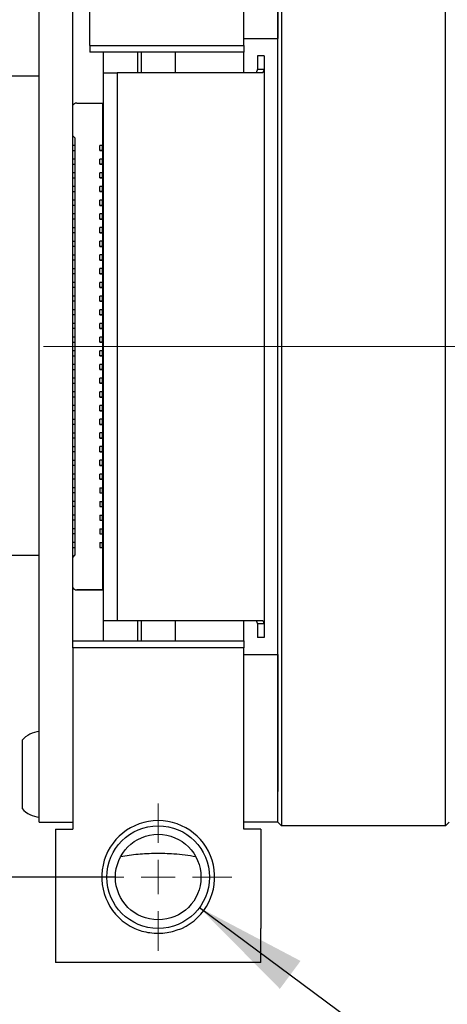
# Paper-space layout 'RJ45 body' of a CAD drawing. Header units: millimetres. Extents: x 5 to 274, y 4 to 211.
# Tile 10 of 21: x 114 to 126, y 142 to 171. Entities that reach past the tile are written whole.
import ezdxf

# ---------------------------------------------------------------- set-up
doc = ezdxf.new("R2010")
doc.units = ezdxf.units.MM
doc.linetypes.add('CENTERX2', pattern=[20.32, 12.7, -2.54, 2.54, -2.54])
doc.layers.add('DIMENSIONS', color=8, linetype='Continuous')
doc.styles.add('SLDTEXTSTYLE0', font='TXT', dxfattribs={"width": 0.75})
doc.styles.add('SLDTEXTSTYLE3', font='TXT', dxfattribs={"width": 0.675})
doc.dimstyles.new('SLDDIMSTYLE1', dxfattribs={"dimtxt": 2.645833, "dimasz": 3.302, "dimexe": 0, "dimexo": 0.0625, "dimgap": 0.661458, "dimtad": 0, "dimtih": 1, "dimtoh": 1, "dimdec": 0, "dimrnd": 1e-09, "dimzin": 12, "dimdsep": 46, "dimtxsty": 'SLDTEXTSTYLE0', "dimsah": 1, "dimcen": 0.09, "dimadec": 0, "dimazin": 3, "dimtfac": 1, "dimtdec": 0, "dimtofl": 0, "dimtmove": 0, "dimatfit": 3, "dimfxl": 0, "dimfrac": 2, "dimtolj": 1, "dimtzin": 12, "dimarcsym": 0})
doc.dimstyles.new('SLDDIMSTYLE3', dxfattribs={"dimtxt": 2.645833, "dimasz": 3.302, "dimexe": 0, "dimexo": 0.0625, "dimgap": 0.661458, "dimtad": 0, "dimtih": 1, "dimtoh": 1, "dimdec": 1, "dimrnd": 1e-09, "dimzin": 12, "dimdsep": 46, "dimtxsty": 'SLDTEXTSTYLE0', "dimsah": 1, "dimcen": 0.09, "dimadec": 0, "dimazin": 3, "dimtfac": 1, "dimtdec": 1, "dimtofl": 0, "dimtmove": 0, "dimatfit": 3, "dimfxl": 0, "dimfrac": 2, "dimtolj": 1, "dimtzin": 12, "dimarcsym": 0})
doc.dimstyles.new('SLDDIMSTYLE9', dxfattribs={"dimtxt": 2.645833, "dimasz": 3.302, "dimexe": 0, "dimexo": 0.0625, "dimgap": 0.661458, "dimtad": 0, "dimtih": 1, "dimtoh": 1, "dimdec": 6, "dimrnd": 1e-09, "dimzin": 12, "dimdsep": 46, "dimtxsty": 'SLDTEXTSTYLE0', "dimsah": 1, "dimcen": 0, "dimadec": 0, "dimazin": 3, "dimtfac": 1, "dimtofl": 0, "dimtmove": 0, "dimatfit": 3, "dimfxl": 0, "dimfrac": 2, "dimtolj": 1, "dimtzin": 12, "dimarcsym": 0})

# ---------------------------------------------------------------- blocks, each defined once
blk = doc.blocks.new('_D_22')
at = {"layer": 'DIMENSIONS'}
for p, q in [((116.779, 176.916), (97.284, 176.916)), ((100.459, 176.916), (100.459, 163.518)), ((100.459, 145.916), (100.459, 159.314)), ((116.779, 145.916), (97.284, 145.916))]:
    blk.add_line(p, q, dxfattribs=at)
for points in [[(100.459, 176.916), (99.951, 173.614), (100.967, 173.614)], [(100.459, 145.916), (100.967, 149.218), (99.951, 149.218)]]:
    blk.add_solid(points, dxfattribs=at)
at = {"layer": 'DIMENSIONS', "insert": (98.504, 162.725), "char_height": 2.6458, "attachment_point": 1, "style": 'SLDTEXTSTYLE0'}
blk.add_mtext('31', dxfattribs=at)
blk = doc.blocks.new('_D_25')
at = {"layer": 'DIMENSIONS'}
for p, q in [((114.07, 176.186), (114.07, 198.074)), ((146.889, 168.628), (146.889, 198.074)), ((114.07, 194.899), (127.059, 194.899)), ((146.889, 194.899), (133.899, 194.899))]:
    blk.add_line(p, q, dxfattribs=at)
for points in [[(114.07, 194.899), (117.372, 194.391), (117.372, 195.407)], [(146.889, 194.899), (143.587, 195.407), (143.587, 194.391)]]:
    blk.add_solid(points, dxfattribs=at)
at = {"layer": 'DIMENSIONS', "insert": (127.059, 196.208), "char_height": 2.6458, "attachment_point": 1, "style": 'SLDTEXTSTYLE0'}
blk.add_mtext('32.8', dxfattribs=at)
blk = doc.blocks.new('SW_SYMBOL_HOLE_DEPTH')
at = {"layer": 'DIMENSIONS', "color": 0}
for p, q in [((0, 875), (800, 875)), ((400, 875), (400, 75)), ((100, 555), (400, 75)), ((700, 555), (400, 75))]:
    blk.add_line(p, q, dxfattribs=at)
blk = doc.blocks.new('_D_27')
at = {"layer": 'DIMENSIONS'}
for p, q in [((119.254, 145.023), (127.125, 139.192)), ((127.125, 139.192), (128.281, 139.192))]:
    blk.add_line(p, q, dxfattribs=at)
blk.add_solid([(119.254, 145.023), (121.605, 142.65), (122.21, 143.466)], dxfattribs=at)
at = {"layer": 'DIMENSIONS', "xscale": 0.003379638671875, "yscale": 0.003379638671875, "zscale": 0.003379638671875}
blk.add_blockref('SW_SYMBOL_HOLE_DEPTH', (147.018, 137.457), dxfattribs=at)
at = {"layer": 'DIMENSIONS', "attachment_point": 1}
for s, insert, char_height, style in [('4X M3 - 6H', (128.281, 140.501), 2.6458, 'SLDTEXTSTYLE3'), ('3', (151.794, 140.501), 2.646, 'SLDTEXTSTYLE0'), ('MIN', (154.724, 140.501), 2.6458, 'SLDTEXTSTYLE0')]:
    blk.add_mtext(s, dxfattribs=dict(at, insert=insert, char_height=char_height, style=style))
blk = doc.blocks.new('SW_CENTERMARKSYMBOL_17')
at = {"color": 0, "linetype": 'Continuous', "lineweight": 18}
for p, q in [((0, 1), (0, 2.15)), ((0, 0), (0, 0.5)), ((-1, 0), (-2.15, 0)), ((0, 0), (-0.5, 0)), ((0, 0), (0, -0.5)), ((0, 0), (0.5, 0)), ((1, 0), (2.15, 0)), ((0, -1), (0, -2.15))]:
    blk.add_line(p, q, dxfattribs=at)

psp = doc.layouts.new('RJ45 body')

# ---------------------------------------------------------------- linework, layer by layer
at = {"color": 7, "linetype": 'Continuous', "lineweight": 25}
for p, q in [((120.5491738, 170.2163894), (120.5491738, 175.5163894)), ((121.5491738, 174.4163894), (121.5491738, 170.4163894)), ((126.4491738, 148.4163894), (126.4491738, 174.4163894)), ((114.5701738, 148.5163894), (114.5701738, 174.3163894)), ((115.5491738, 152.7163894), (115.5491738, 172.5163894)), ((116.0491738, 170.2163894), (116.0491738, 172.5163894)), ((121.5491738, 148.4163894), (121.5491738, 172.4127078)), ((121.6491738, 172.4198205), (121.6491738, 148.4163894)), ((120.5491738, 170.4163894), (121.5491738, 170.4163894)), ((116.0491738, 170.2163894), (120.5491738, 170.2163894)), ((116.0491738, 170.2163894), (116.0491738, 170.0163894)), ((120.5491738, 170.2163894), (120.5491738, 170.0163894)), ((120.5491738, 170.0163894), (116.0491738, 170.0163894)), ((116.4491738, 169.4163894), (116.4491738, 170.0163894)), ((117.4491738, 169.4163894), (117.4491738, 170.0163894)), ((117.5491738, 170.0163894), (117.5491738, 169.4163894)), ((118.5491738, 170.0163894), (118.5491738, 169.4163894)), ((120.5491738, 169.9163894), (120.5491738, 170.0163894)), ((120.5491738, 169.4163894), (120.5491738, 169.9163894)), ((121.1491738, 169.9163894), (120.9491738, 169.9163894)), ((120.9491738, 169.9163894), (120.9491738, 169.5185626)), ((121.1491738, 169.9163894), (121.1491738, 169.5185626)), ((120.9491738, 169.5185626), (120.9115062, 169.4163894)), ((120.9491738, 169.5185626), (121.1491738, 169.5185626)), ((121.1491738, 169.5185626), (121.1039726, 169.4163894)), ((121.1491738, 169.5185626), (121.1491738, 153.3142162)), ((114.5701738, 169.3163894), (111.5596738, 169.3163894)), ((116.4491738, 169.4163894), (116.8491738, 169.4163894)), ((116.4491738, 153.4163894), (116.4491738, 169.4163894)), ((116.8491738, 169.4163894), (116.8491738, 153.4163894)), ((118.0491738, 169.4163894), (116.8491738, 169.4163894)), ((118.9991738, 169.4163894), (118.0491738, 169.4163894)), ((119.9491738, 169.4163894), (118.9991738, 169.4163894)), ((121.1039726, 169.4163894), (119.9491738, 169.4163894)), ((115.6691689, 168.5291008), (116.4191689, 168.5291008)), ((116.4191689, 168.5291008), (116.4191689, 167.2941008)), ((115.6091689, 167.5191008), (115.5491738, 167.5790959)), ((115.5491738, 167.5790958), (115.6091689, 167.5191007)), ((115.6091689, 167.5191008), (115.6091684, 155.3191008)), ((115.6091689, 167.5191007), (115.6091689, 167.5191008)), ((115.6091689, 167.2913894), (115.5491738, 167.2913894)), ((116.3391689, 167.1441008), (116.3391689, 167.2941008)), ((116.4191689, 167.2941008), (116.3391689, 167.2941008)), ((116.4191689, 167.1441008), (116.4191689, 167.2941008)), ((115.6091689, 167.1413894), (115.5491738, 167.1413894)), ((115.6091689, 166.8913894), (115.5491738, 166.8913894)), ((116.3391689, 167.1441008), (116.4191689, 167.1441008)), ((116.3391689, 167.1441008), (116.3391689, 167.1441008)), ((116.4191689, 167.1441008), (116.3391689, 167.1441008)), ((116.3391689, 166.7441008), (116.3391689, 166.8941008)), ((116.4191689, 166.8941008), (116.3391689, 166.8941008)), ((116.4191689, 167.1441008), (116.4191689, 167.1441008)), ((116.4191689, 167.1441008), (116.4191689, 166.8941008)), ((116.4191689, 166.7441008), (116.4191689, 166.8941008)), ((115.6091689, 166.7413894), (115.5491738, 166.7413894)), ((116.4191689, 166.7441008), (116.3391689, 166.7441008)), ((116.3391689, 166.7441008), (116.4191689, 166.7441008)), ((116.3391689, 166.7441008), (116.3391689, 166.7441008)), ((116.4191689, 166.7441008), (116.4191688, 166.4941008)), ((116.4191689, 166.7441008), (116.4191689, 166.7441008)), ((115.6091688, 166.4913894), (115.5491738, 166.4913894)), ((115.6091688, 166.3413894), (115.5491738, 166.3413894)), ((116.3391688, 166.3441008), (116.3391688, 166.4941008)), ((116.4191688, 166.4941008), (116.3391688, 166.4941008)), ((116.4191688, 166.3441008), (116.3391688, 166.3441008)), ((116.3391688, 166.3441008), (116.4191688, 166.3441008)), ((116.3391688, 166.3441008), (116.3391688, 166.3441008)), ((116.4191688, 166.3441008), (116.4191688, 166.4941008)), ((116.4191688, 166.3441008), (116.4191688, 166.3441008)), ((116.4191688, 166.3441008), (116.4191688, 166.0941008)), ((115.6091688, 166.0913894), (115.5491738, 166.0913894)), ((116.4191688, 166.0941008), (116.3391688, 166.0941008)), ((116.3391688, 165.9441008), (116.3391688, 166.0941008)), ((116.4191688, 165.9441008), (116.4191688, 166.0941008)), ((115.6091688, 165.9413894), (115.5491738, 165.9413894)), ((116.4191688, 165.9441008), (116.3391688, 165.9441008)), ((116.3391688, 165.9441008), (116.4191688, 165.9441008)), ((116.3391688, 165.9441008), (116.3391688, 165.9441008)), ((116.4191688, 165.9441008), (116.4191688, 165.9441008)), ((116.4191688, 165.9441008), (116.4191688, 165.6941008)), ((115.6091688, 165.6913894), (115.5491738, 165.6913894)), ((115.6091688, 165.5413894), (115.5491738, 165.5413894)), ((116.3391688, 165.5441008), (116.3391688, 165.6941008)), ((116.4191688, 165.6941008), (116.3391688, 165.6941008)), ((116.4191688, 165.5441008), (116.3391688, 165.5441008)), ((116.3391688, 165.5441008), (116.4191688, 165.5441008)), ((116.3391688, 165.5441008), (116.3391688, 165.5441008)), ((116.4191688, 165.5441008), (116.4191688, 165.6941008)), ((116.4191688, 165.5441008), (116.4191688, 165.5441008)), ((116.4191688, 165.5441008), (116.4191688, 165.2941008)), ((115.6091688, 165.2913894), (115.5491738, 165.2913894)), ((115.6091688, 165.1413894), (115.5491738, 165.1413894)), ((116.4191688, 165.2941008), (116.3391688, 165.2941008)), ((116.3391688, 165.1441008), (116.3391688, 165.2941008)), ((116.3391688, 165.1441008), (116.4191688, 165.1441008)), ((116.3391688, 165.1441008), (116.3391688, 165.1441008)), ((116.4191688, 165.1441008), (116.3391688, 165.1441008)), ((116.4191688, 165.1441008), (116.4191688, 165.2941008)), ((116.4191688, 165.1441008), (116.4191688, 165.1441008)), ((116.4191688, 165.1441008), (116.4191688, 164.8941008)), ((115.6091688, 164.8913894), (115.5491738, 164.8913894)), ((116.3391688, 164.7441008), (116.3391688, 164.8941008)), ((116.4191688, 164.8941008), (116.3391688, 164.8941008)), ((116.4191688, 164.7441008), (116.4191688, 164.8941008)), ((115.6091688, 164.7413894), (115.5491738, 164.7413894)), ((116.4191688, 164.7441008), (116.3391688, 164.7441008)), ((116.3391688, 164.7441008), (116.4191688, 164.7441008)), ((116.3391688, 164.7441008), (116.3391688, 164.7441008)), ((116.4191688, 164.7441008), (116.4191688, 164.7441008)), ((116.4191688, 164.7441008), (116.4191688, 164.4941008)), ((115.6091688, 164.4913894), (115.5491738, 164.4913894)), ((115.6091687, 164.3413894), (115.5491738, 164.3413894)), ((116.3391687, 164.3441008), (116.3391688, 164.4941008)), ((116.3391687, 164.3441008), (116.4191687, 164.3441008)), ((116.4191687, 164.3441008), (116.3391687, 164.3441008)), ((116.3391687, 164.3441008), (116.3391687, 164.3441008)), ((116.4191688, 164.4941008), (116.3391688, 164.4941008)), ((116.4191687, 164.3441008), (116.4191688, 164.4941008)), ((116.4191687, 164.3441008), (116.4191687, 164.3441008)), ((116.4191687, 164.3441008), (116.4191687, 164.0941008)), ((115.6091687, 164.0913894), (115.5491738, 164.0913894)), ((116.4191687, 164.0941008), (116.3391687, 164.0941008)), ((116.3391687, 163.9441008), (116.3391687, 164.0941008)), ((116.4191687, 163.9441008), (116.4191687, 164.0941008)), ((115.6091687, 163.9413894), (115.5491738, 163.9413894)), ((116.3391687, 163.9441008), (116.4191687, 163.9441008)), ((116.3391687, 163.9441008), (116.3391687, 163.9441008)), ((116.4191687, 163.9441008), (116.3391687, 163.9441008)), ((116.4191687, 163.9441008), (116.4191687, 163.9441008)), ((116.4191687, 163.9441008), (116.4191687, 163.6941008)), ((115.6091687, 163.6913894), (115.5491738, 163.6913894)), ((115.6091687, 163.5413894), (115.5491738, 163.5413894)), ((116.4191687, 163.6941008), (116.3391687, 163.6941008)), ((116.3391687, 163.5441008), (116.3391687, 163.6941008)), ((116.4191687, 163.5441008), (116.3391687, 163.5441008)), ((116.3391687, 163.5441008), (116.4191687, 163.5441008)), ((116.3391687, 163.5441008), (116.3391687, 163.5441008)), ((116.4191687, 163.5441008), (116.4191687, 163.6941008)), ((116.4191687, 163.5441008), (116.4191687, 163.5441008)), ((116.4191687, 163.5441008), (116.4191687, 163.2941008)), ((115.6091687, 163.2913894), (115.5491738, 163.2913894)), ((115.6091687, 163.1413894), (115.5491738, 163.1413894)), ((116.3391687, 163.1441008), (116.3391687, 163.2941008)), ((116.4191687, 163.2941008), (116.3391687, 163.2941008)), ((116.4191687, 163.1441008), (116.3391687, 163.1441008)), ((116.3391687, 163.1441008), (116.4191687, 163.1441008)), ((116.3391687, 163.1441008), (116.3391687, 163.1441008)), ((116.4191687, 163.1441008), (116.4191687, 163.2941008)), ((116.4191687, 163.1441008), (116.4191687, 163.1441008)), ((116.4191687, 163.1441008), (116.4191687, 162.8941008)), ((115.6091687, 162.8913894), (115.5491738, 162.8913894)), ((116.4191687, 162.8941008), (116.3391687, 162.8941008)), ((116.3391687, 162.7441008), (116.3391687, 162.8941008)), ((116.4191687, 162.7441008), (116.4191687, 162.8941008)), ((115.6091687, 162.7413894), (115.5491738, 162.7413894)), ((116.3391687, 162.7441008), (116.4191687, 162.7441008)), ((116.3391687, 162.7441008), (116.3391687, 162.7441008)), ((116.4191687, 162.7441008), (116.3391687, 162.7441008)), ((116.4191687, 162.7441008), (116.4191687, 162.7441008)), ((116.4191687, 162.7441008), (116.4191687, 162.4941008)), ((115.6091687, 162.4913894), (115.5491738, 162.4913894)), ((115.6091687, 162.3413894), (115.5491738, 162.3413894)), ((116.4191687, 162.4941008), (116.3391687, 162.4941008)), ((116.3391687, 162.3441008), (116.3391687, 162.4941008)), ((116.4191687, 162.3441008), (116.3391687, 162.3441008)), ((116.3391687, 162.3441008), (116.4191687, 162.3441008)), ((116.3391687, 162.3441008), (116.3391687, 162.3441008)), ((116.4191687, 162.3441008), (116.4191686, 162.0941008)), ((116.4191687, 162.3441008), (116.4191687, 162.4941008)), ((116.4191687, 162.3441008), (116.4191687, 162.3441008)), ((115.6091686, 162.0913894), (115.5491738, 162.0913894)), ((116.3391686, 161.9441008), (116.3391686, 162.0941008)), ((116.4191686, 162.0941008), (116.3391686, 162.0941008)), ((116.4191686, 161.9441008), (116.4191686, 162.0941008)), ((115.6091686, 161.9413894), (115.5491738, 161.9413894)), ((115.6091686, 161.6913894), (115.5491738, 161.6913894)), ((116.3391686, 161.9441008), (116.4191686, 161.9441008)), ((116.3391686, 161.9441008), (116.3391686, 161.9441008)), ((116.4191686, 161.9441008), (116.3391686, 161.9441008)), ((116.4191686, 161.6941008), (116.3391686, 161.6941008)), ((116.3391686, 161.5441008), (116.3391686, 161.6941008)), ((116.4191686, 161.9441008), (116.4191686, 161.9441008)), ((116.4191686, 161.9441008), (116.4191686, 161.6941008)), ((116.4191686, 161.5441008), (116.4191686, 161.6941008)), ((115.6091686, 161.5413894), (115.5491738, 161.5413894)), ((116.4191686, 161.5441008), (116.3391686, 161.5441008)), ((116.3391686, 161.5441008), (116.4191686, 161.5441008)), ((116.3391686, 161.5441008), (116.3391686, 161.5441008)), ((116.4191686, 161.5441008), (116.4191686, 161.5441008)), ((116.4191686, 161.5441008), (116.4191686, 161.2941008)), ((115.6091686, 161.2913894), (115.5491738, 161.2913894)), ((115.6091686, 161.1413894), (115.5491738, 161.1413894)), ((116.4191686, 161.2941008), (116.3391686, 161.2941008)), ((116.3391686, 161.1441008), (116.3391686, 161.2941008)), ((116.4191686, 161.1441008), (116.3391686, 161.1441008)), ((116.3391686, 161.1441008), (116.4191686, 161.1441008)), ((116.3391686, 161.1441008), (116.3391686, 161.1441008)), ((116.4191686, 161.1441008), (116.4191686, 161.2941008)), ((116.4191686, 161.1441008), (116.4191686, 161.1441008)), ((116.4191686, 161.1441008), (116.4191686, 160.8941008)), ((115.6091686, 160.8913894), (115.5491738, 160.8913894)), ((116.3391686, 160.7441008), (116.3391686, 160.8941008)), ((116.4191686, 160.8941008), (116.3391686, 160.8941008)), ((116.4191686, 160.7441008), (116.4191686, 160.8941008)), ((115.6091686, 160.7413894), (115.5491738, 160.7413894)), ((116.4191686, 160.7441008), (116.3391686, 160.7441008)), ((116.3391686, 160.7441008), (116.4191686, 160.7441008)), ((116.3391686, 160.7441008), (116.3391686, 160.7441008)), ((116.4191686, 160.7441008), (116.4191686, 160.7441008)), ((116.4191686, 160.7441008), (116.4191686, 160.4941008)), ((115.6091686, 160.4913894), (115.5491738, 160.4913894)), ((115.6091686, 160.3413894), (115.5491738, 160.3413894)), ((116.3391686, 160.3441008), (116.3391686, 160.4941008)), ((116.4191686, 160.4941008), (116.3391686, 160.4941008)), ((116.4191686, 160.3441008), (116.3391686, 160.3441008)), ((116.3391686, 160.3441008), (116.4191686, 160.3441008)), ((116.3391686, 160.3441008), (116.3391686, 160.3441008)), ((116.4191686, 160.3441008), (116.4191686, 160.4941008)), ((116.4191686, 160.3441008), (116.4191686, 160.3441008)), ((116.4191686, 160.3441008), (116.4191686, 160.0941008)), ((115.6091686, 160.0913894), (115.5491738, 160.0913894)), ((116.4191686, 160.0941008), (116.3391686, 160.0941008)), ((116.3391686, 159.9441008), (116.3391686, 160.0941008)), ((116.4191686, 159.9441008), (116.4191686, 160.0941008)), ((115.6091686, 159.9413894), (115.5491738, 159.9413894)), ((115.6091685, 159.6913894), (115.5491738, 159.6913894)), ((116.4191685, 159.6941008), (116.3391685, 159.6941008)), ((116.3391685, 159.5441008), (116.3391685, 159.6941008)), ((116.3391686, 159.9441008), (116.4191686, 159.9441008)), ((116.4191686, 159.9441008), (116.3391686, 159.9441008)), ((116.3391686, 159.9441008), (116.3391686, 159.9441008)), ((116.4191686, 159.9441008), (116.4191685, 159.6941008)), ((116.4191685, 159.5441008), (116.4191685, 159.6941008)), ((116.4191686, 159.9441008), (116.4191686, 159.9441008)), ((115.6091685, 159.5413894), (115.5491738, 159.5413894)), ((116.4191685, 159.5441008), (116.3391685, 159.5441008)), ((116.3391685, 159.5441008), (116.4191685, 159.5441008)), ((116.3391685, 159.5441008), (116.3391685, 159.5441008)), ((116.4191685, 159.5441008), (116.4191685, 159.5441008)), ((116.4191685, 159.5441008), (116.4191685, 159.2941008)), ((115.6091685, 159.2913894), (115.5491738, 159.2913894)), ((115.6091685, 159.1413894), (115.5491738, 159.1413894)), ((116.3391685, 159.1441008), (116.3391685, 159.2941008)), ((116.4191685, 159.2941008), (116.3391685, 159.2941008)), ((116.4191685, 159.1441008), (116.3391685, 159.1441008)), ((116.3391685, 159.1441008), (116.4191685, 159.1441008)), ((116.3391685, 159.1441008), (116.3391685, 159.1441008)), ((116.4191685, 159.1441008), (116.4191685, 159.2941008)), ((116.4191685, 159.1441008), (116.4191685, 159.1441008)), ((116.4191685, 159.1441008), (116.4191685, 158.8941008)), ((115.6091685, 158.8913894), (115.5491738, 158.8913894)), ((116.3391685, 158.7441008), (116.3391685, 158.8941008)), ((116.4191685, 158.8941008), (116.3391685, 158.8941008)), ((116.4191685, 158.7441008), (116.4191685, 158.8941008)), ((115.6091685, 158.7413894), (115.5491738, 158.7413894)), ((116.3391685, 158.7441008), (116.4191685, 158.7441008)), ((116.3391685, 158.7441008), (116.3391685, 158.7441008)), ((116.4191685, 158.7441008), (116.3391685, 158.7441008)), ((116.4191685, 158.7441008), (116.4191685, 158.7441008)), ((116.4191685, 158.7441008), (116.4191685, 158.4941008)), ((115.6091685, 158.4913894), (115.5491738, 158.4913894)), ((115.6091685, 158.3413894), (115.5491738, 158.3413894)), ((116.4191685, 158.4941008), (116.3391685, 158.4941008)), ((116.3391685, 158.3441008), (116.3391685, 158.4941008)), ((116.3391685, 158.3441008), (116.4191685, 158.3441008)), ((116.3391685, 158.3441008), (116.3391685, 158.3441008)), ((116.4191685, 158.3441008), (116.3391685, 158.3441008)), ((116.4191685, 158.3441008), (116.4191685, 158.4941008)), ((116.4191685, 158.3441008), (116.4191685, 158.3441008)), ((116.4191685, 158.3441008), (116.4191685, 158.0941008)), ((115.6091685, 158.0913894), (115.5491738, 158.0913894)), ((116.3391685, 157.9441008), (116.3391685, 158.0941008)), ((116.4191685, 158.0941008), (116.3391685, 158.0941008)), ((116.4191685, 157.9441008), (116.4191685, 158.0941008)), ((115.6091685, 157.9413894), (115.5491738, 157.9413894)), ((115.6091685, 157.6913894), (115.5491738, 157.6913894)), ((116.3391684, 157.5441008), (116.3391685, 157.6941008)), ((116.4191685, 157.9441008), (116.3391685, 157.9441008)), ((116.3391685, 157.9441008), (116.4191685, 157.9441008)), ((116.3391685, 157.9441008), (116.3391685, 157.9441008)), ((116.4191685, 157.6941008), (116.3391685, 157.6941008)), ((116.4191684, 157.5441008), (116.4191685, 157.6941008)), ((116.4191685, 157.9441008), (116.4191685, 157.9441008)), ((116.4191685, 157.9441008), (116.4191685, 157.6941008)), ((115.6091684, 157.5413894), (115.5491738, 157.5413894)), ((116.4191684, 157.5441008), (116.3391684, 157.5441008)), ((116.3391684, 157.5441008), (116.4191684, 157.5441008)), ((116.3391684, 157.5441008), (116.3391684, 157.5441008)), ((116.4191684, 157.5441008), (116.4191684, 157.5441008)), ((116.4191684, 157.5441008), (116.4191684, 157.2941008)), ((115.6091684, 157.2913894), (115.5491738, 157.2913894)), ((115.6091684, 157.1413894), (115.5491738, 157.1413894)), ((116.3391684, 157.2941008), (116.4191684, 157.2941008)), ((116.3391684, 157.2941008), (116.3391684, 157.1441008)), ((116.3391684, 157.1441008), (116.4191684, 157.1441008)), ((116.3391684, 157.1441008), (116.4191684, 157.1441008)), ((116.3391684, 157.1441008), (116.3391684, 157.1441008)), ((116.4191684, 157.1441008), (116.4191684, 157.2941008)), ((116.4191684, 157.1441008), (116.4191684, 157.1441008)), ((116.4191684, 157.1441008), (116.4191684, 156.8941008)), ((115.6091684, 156.8913894), (115.5491738, 156.8913894)), ((116.3391684, 156.8941008), (116.4191684, 156.8941008)), ((116.3391684, 156.8941008), (116.3391684, 156.7441008)), ((116.4191684, 156.7441008), (116.4191684, 156.8941008)), ((115.6091684, 156.7413894), (115.5491738, 156.7413894)), ((116.3391684, 156.7441008), (116.4191684, 156.7441008)), ((116.3391684, 156.7441008), (116.4191684, 156.7441008)), ((116.3391684, 156.7441008), (116.3391684, 156.7441008)), ((116.4191684, 156.7441008), (116.4191684, 156.7441008)), ((116.4191684, 156.7441008), (116.4191684, 156.4941008)), ((115.6091684, 156.4913894), (115.5491738, 156.4913894)), ((115.6091684, 156.3413894), (115.5491738, 156.3413894)), ((116.3391684, 156.4941008), (116.4191684, 156.4941008)), ((116.3391684, 156.4941008), (116.3391684, 156.3441008)), ((116.3391684, 156.3441008), (116.4191684, 156.3441008)), ((116.3391684, 156.3441008), (116.4191684, 156.3441008)), ((116.3391684, 156.3441008), (116.3391684, 156.3441008)), ((116.4191684, 156.3441008), (116.4191684, 156.4941008)), ((116.4191684, 156.3441008), (116.4191684, 156.3441008)), ((116.4191684, 156.3441008), (116.4191684, 156.0941008)), ((115.6091684, 156.0913894), (115.5491738, 156.0913894)), ((115.6091684, 155.9413894), (115.5491738, 155.9413894)), ((116.3391684, 156.0941008), (116.3391684, 155.9441008)), ((116.3391684, 156.0941008), (116.4191684, 156.0941008)), ((116.3391684, 155.9441008), (116.4191684, 155.9441008)), ((116.3391684, 155.9441008), (116.4191684, 155.9441008)), ((116.3391684, 155.9441008), (116.3391684, 155.9441008)), ((116.4191684, 155.9441008), (116.4191684, 156.0941008)), ((116.4191684, 155.9441008), (116.4191684, 155.9441008)), ((116.4191684, 155.9441008), (116.4191684, 155.6941008)), ((115.6091684, 155.6913894), (115.5491738, 155.6913894)), ((116.3391684, 155.6941008), (116.3391684, 155.5441008)), ((116.3391684, 155.6941008), (116.4191684, 155.6941008)), ((116.4191684, 155.5441008), (116.4191684, 155.6941008)), ((115.6091684, 155.5413894), (115.5491738, 155.5413894)), ((116.3391684, 155.5441008), (116.4191684, 155.5441008)), ((116.3391684, 155.5441008), (116.4191684, 155.5441008)), ((116.3391684, 155.5441008), (116.3391684, 155.5441008)), ((116.4191684, 155.5441008), (116.4191683, 154.3091008)), ((116.4191684, 155.5441008), (116.4191684, 155.5441008)), ((114.5701738, 155.3163894), (111.5596738, 155.3163894)), ((115.5491738, 155.2591063), (115.6091684, 155.3191008)), ((116.4191683, 154.3091008), (115.6691683, 154.3091008)), ((115.6691683, 154.3091005), (116.4191683, 154.3091004)), ((116.2191683, 154.3091007), (115.9191683, 154.3091007)), ((115.9191683, 154.3091005), (115.9191683, 154.3091007)), ((115.9191683, 154.3091005), (116.2191683, 154.3091005)), ((116.2691683, 154.3091007), (116.2191683, 154.3091007)), ((116.2191683, 154.3091005), (116.2691683, 154.3091005)), ((116.3691683, 154.3091007), (116.2691683, 154.3091008)), ((116.2691683, 154.3091007), (116.2691683, 154.3091008)), ((116.2691683, 154.3091005), (116.2691683, 154.3091005)), ((116.2691683, 154.3091005), (116.3691683, 154.3091005)), ((116.4191683, 154.3091008), (116.3691683, 154.3091007)), ((116.3691683, 154.3091005), (116.4191683, 154.3091004)), ((116.4191683, 154.3091008), (116.4191683, 154.3091008)), ((116.4191683, 154.3091004), (116.4191683, 154.3091004)), ((116.4491738, 153.4163894), (116.8491738, 153.4163894)), ((116.4491738, 152.8163894), (116.4491738, 153.4163894)), ((116.8491738, 153.4163894), (118.0491738, 153.4163894)), ((117.4491738, 152.8163894), (117.4491738, 153.4163894)), ((117.5491738, 153.4163894), (117.5491738, 152.8163894)), ((118.0491738, 153.4163894), (118.9991738, 153.4163894)), ((118.5491738, 153.4163894), (118.5491738, 152.8163894)), ((118.9991738, 153.4163894), (119.9491738, 153.4163894)), ((119.9491738, 153.4163894), (121.1039726, 153.4163894)), ((120.5491738, 152.9163894), (120.5491738, 153.4163894)), ((120.9115062, 153.4163894), (120.9491738, 153.3142162)), ((121.1039726, 153.4163894), (121.1491738, 153.3142162)), ((121.1491738, 153.3142162), (120.9491738, 153.3142162)), ((120.9491738, 153.3142162), (120.9491738, 152.9163894)), ((121.1491738, 153.3142162), (121.1491738, 152.9163894)), ((115.5491738, 152.8163894), (120.5491738, 152.8163894)), ((120.5491738, 152.8163894), (120.5491738, 152.9163894)), ((120.5491738, 152.8163894), (120.5491738, 152.6163894)), ((121.1491738, 152.9163894), (120.9491738, 152.9163894)), ((115.5491738, 152.6163894), (115.5491738, 152.7163894)), ((120.5491738, 152.6163894), (115.5491738, 152.6163894)), ((115.5491738, 152.6163894), (115.5491738, 147.3163894)), ((120.5491738, 147.3163894), (120.5491738, 152.6163894)), ((120.5491738, 152.4163894), (121.5491738, 152.4163894)), ((121.5491738, 152.4163894), (121.5491738, 148.4163894)), ((114.0701738, 149.9163894), (114.0701738, 147.9744464)), ((114.5701738, 147.5163894), (114.5701738, 148.5163894)), ((121.5491738, 147.5163894), (121.5491738, 148.4163894)), ((121.6491738, 148.4163894), (121.6491738, 147.4163894)), ((126.4491738, 147.4163894), (126.4491738, 148.4163894)), ((114.0701738, 147.9744464), (114.0701738, 147.9163894)), ((114.5701738, 147.5163894), (115.5491738, 147.5163894)), ((115.0491738, 147.3163894), (115.0491738, 144.4163894)), ((115.0491738, 147.3163894), (115.5491738, 147.3163894)), ((121.5491738, 147.5163894), (120.5491738, 147.5163894)), ((121.0491738, 147.3163894), (120.5491738, 147.3163894)), ((121.0491738, 147.3163894), (121.0491738, 144.4163894)), ((121.5491738, 147.5163894), (121.6491738, 147.4163894)), ((126.4491738, 147.4163894), (121.6491738, 147.4163894)), ((126.4491738, 147.4163894), (126.5491738, 147.5163894)), ((115.0491738, 144.4163894), (115.0491738, 143.4163894)), ((121.0491738, 143.4163894), (121.0491738, 144.4163894)), ((121.0491738, 143.4163894), (115.0491738, 143.4163894))]:
    psp.add_line(p, q, dxfattribs=at)
at = {"color": 7, "linetype": 'CENTERX2', "lineweight": 18}
psp.add_line((127.3991738, 161.4163894), (108.6991738, 161.4163894), dxfattribs=at)
at = {"color": 7, "linetype": 'Continuous', "lineweight": 25}
for radius in [1.5, 1.25]:
    psp.add_circle((118.0491738, 145.9163894), radius, dxfattribs=at)
for centre, radius, start, end in [((115.6691689, 168.3791008), 0.15, 89.9999975, 143.12698408), ((115.6691683, 154.4591008), 0.15, 216.87340325, 269.9999975), ((115.6691683, 154.4591005), 0.15, 216.87340325, 269.9999975), ((114.6314213, 149.4188944), 0.75, 94.68417983, 138.44592252), ((114.6314213, 148.4138844), 0.75, 221.55407748, 265.31582017), ((118.0491738, 145.9163894), 1.65, 294.61997733, 245.38002267)]:
    psp.add_arc(centre, radius, start, end, dxfattribs=at)
for points, knots in [([(119.1507051, 146.5072606), (119.0457601, 146.5263827), (118.8359672, 146.5646091), (118.5339372, 146.5908762), (118.2475497, 146.6027994), (117.9800051, 146.6046612), (117.7159044, 146.5982524), (117.3669598, 146.5782192), (117.117023, 146.5359239), (116.9476425, 146.5072606)], [0, 0, 0, 0, 0.1503029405, 0.3004667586, 0.4151542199, 0.529489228, 0.6439083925, 0.7586792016, 1, 1, 1, 1]), ([(117.3617875, 144.4163894), (117.4318713, 144.3884324), (117.5736614, 144.3318712), (117.8901675, 144.2717885), (118.2930924, 144.2632993), (118.5952342, 144.3676021), (118.7365602, 144.4163894)], [0, 0, 0, 0, 0.1601237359, 0.3239543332, 0.6837814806, 1, 1, 1, 1])]:
    psp.add_open_spline(points, degree=3, knots=knots, dxfattribs=at)

# ---------------------------------------------------------------- block references
at = {"color": 7, "linetype": 'Continuous', "lineweight": 0}
psp.add_blockref('SW_CENTERMARKSYMBOL_17', (118.0491738, 145.9163894), dxfattribs=at)

# ---------------------------------------------------------------- dimensions: what is measured, and where the dimension line sits
at = {"layer": 'DIMENSIONS'}
for base, p1, p2, angle, dimstyle, picture, middle in [((146.888503, 194.8992283), (114.0701738, 174.9163894), (146.8885018, 167.3578029), 359.9999975, 'SLDDIMSTYLE3', '_D_25', (130.4793389, 194.8992291)), ((100.4589714, 145.9163894), (118.0491738, 176.9163894), (118.0491738, 145.9163894), 90, 'SLDDIMSTYLE1', '_D_22', (100.4589714, 161.4163894))]:
    dim = psp.add_linear_dim(base=base, p1=p1, p2=p2, angle=angle, dimstyle=dimstyle, dxfattribs=at)
    dim.commit()
    dim.dimension.update_dxf_attribs({"geometry": picture, "text_midpoint": middle, "dimtype": 160})
dim = psp.add_diameter_dim_2p(p1=(116.8439237, 146.8093464), p2=(119.2544239, 145.0234324), text='4X M3 - 6H {\\fGDT;x} 3\\P', dimstyle='SLDDIMSTYLE9', override={"dimpost": '<>'}, dxfattribs=at)
dim.commit()
dim.dimension.update_dxf_attribs({"geometry": '_D_27', "text_midpoint": (144.82087, 139.1920528), "dimtype": 163})

doc.saveas('drawing.dxf')
